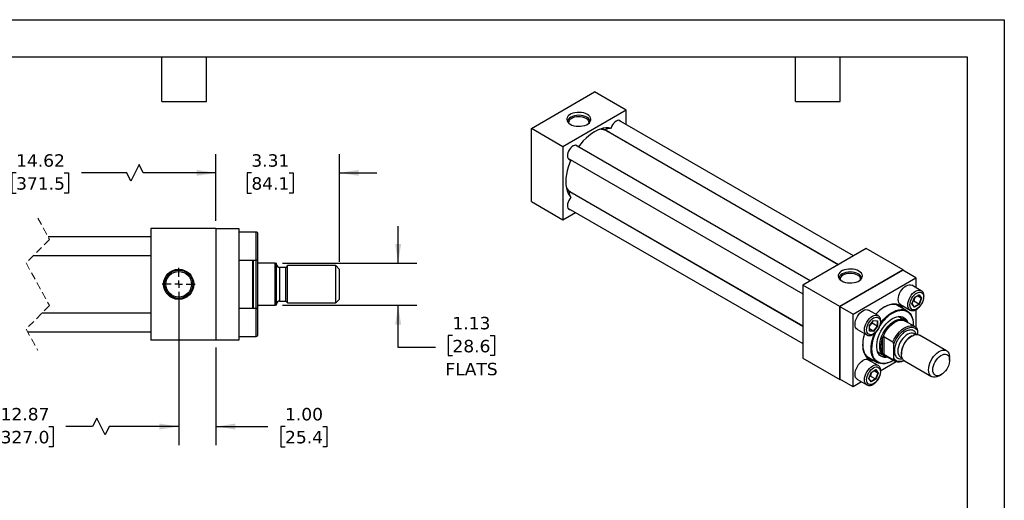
# Model space of a CAD drawing. Header units: inches. Extents: x 0 to 44, y 0 to 34.
# Tile 3 of 3: x 17.6 to 44, y 21.1 to 34. Entities that reach past the tile are written whole.
import ezdxf

# ---------------------------------------------------------------- set-up
doc = ezdxf.new("R2010")
doc.units = ezdxf.units.IN
doc.header["$LTSCALE"] = 4
doc.header["$MEASUREMENT"] = 0
for name, pattern in [('SLD-Center', [0.75, 0.6, -0.05, 0.05, -0.05]), ('SLD-Dashed', [0.075, 0.05, -0.025]), ('SLD-Solid', [0])]:
    doc.linetypes.add(name, pattern=pattern)
doc.layers.add('CENTER', color=40, linetype='SLD-Center')
doc.layers.add('DIMENSIONS', color=140, linetype='SLD-Solid', lineweight=25)
doc.layers.add('TEXT', color=140, linetype='SLD-Solid', lineweight=25)
doc.styles.add('SLDTEXTSTYLE0', font='VERDANA.TTF')
doc.dimstyles.new('SLDDIMSTYLE1', dxfattribs={"dimtxt": 0.339844, "dimasz": 0.52, "dimexe": 0, "dimexo": 0.0625, "dimgap": 0.084961, "dimtad": 0, "dimtih": 1, "dimtoh": 1, "dimrnd": 1e-09, "dimzin": 12, "dimdsep": 46, "dimtxsty": 'SLDTEXTSTYLE0', "dimsah": 1, "dimcen": 0.09, "dimadec": 0, "dimazin": 3, "dimtfac": 1, "dimtofl": 0, "dimtmove": 0, "dimatfit": 3, "dimfxl": 0, "dimfrac": 2, "dimtolj": 1, "dimtzin": 12, "dimarcsym": 0})
doc.dimstyles.new('SLDDIMSTYLE2', dxfattribs={"dimtxt": 0.339844, "dimasz": 0.52, "dimexe": 0, "dimexo": 0.0625, "dimgap": 0.084961, "dimtad": 0, "dimtih": 1, "dimtoh": 1, "dimrnd": 1e-09, "dimzin": 12, "dimdsep": 46, "dimtxsty": 'SLDTEXTSTYLE0', "dimsah": 1, "dimcen": 0.09, "dimadec": 0, "dimazin": 3, "dimtfac": 1, "dimtmove": 0, "dimatfit": 0, "dimfxl": 0, "dimfrac": 2, "dimtolj": 1, "dimtzin": 12, "dimarcsym": 0})
doc.dimstyles.new('SLDDIMSTYLE4', dxfattribs={"dimtxt": 0.339844, "dimasz": 0.52, "dimexe": 0, "dimexo": 0.0625, "dimgap": 0.084961, "dimtad": 0, "dimtih": 1, "dimtoh": 1, "dimrnd": 1e-09, "dimzin": 4, "dimdsep": 46, "dimtxsty": 'SLDTEXTSTYLE0', "dimsah": 1, "dimcen": 0.09, "dimadec": 0, "dimazin": 1, "dimtfac": 1, "dimtmove": 0, "dimatfit": 0, "dimfxl": 0, "dimfrac": 2, "dimtolj": 1, "dimtzin": 12, "dimarcsym": 0})

# ---------------------------------------------------------------- blocks, each defined once
blk = doc.blocks.new('_D_11')
at = {"layer": 'DIMENSIONS'}
for p, q in [((13.325, 26.699), (13.325, 22.58)), ((21.852, 26.699), (21.852, 22.58)), ((19.654, 23.302), (19.543, 23.08)), ((19.876, 22.857), (19.654, 23.302)), ((13.325, 23.08), (16.615, 23.08)), ((17.075, 23.08), (16.961, 23.08)), ((16.961, 23.08), (16.961, 22.54)), ((18.368, 23.08), (18.482, 23.08)), ((18.482, 23.08), (18.482, 22.54)), ((19.543, 23.08), (18.828, 23.08)), ((19.987, 23.08), (19.876, 22.857)), ((21.852, 23.08), (19.987, 23.08)), ((16.961, 22.54), (17.075, 22.54)), ((18.482, 22.54), (18.368, 22.54))]:
    blk.add_line(p, q, dxfattribs=at)
for points in [[(13.325, 23.08), (13.845, 23), (13.845, 23.16)], [(21.852, 23.08), (21.332, 23.16), (21.332, 23)]]:
    blk.add_solid(points, dxfattribs=at)
at = {"layer": 'DIMENSIONS', "char_height": 0.3333, "attachment_point": 1, "style": 'SLDTEXTSTYLE0'}
for s, insert in [('12.87', (17.075, 23.579)), ('327.0', (17.075, 22.963))]:
    blk.add_mtext(s, dxfattribs=dict(at, insert=insert))
blk = doc.blocks.new('_D_12')
at = {"layer": 'DIMENSIONS'}
for p, q in [((21.852, 26.699), (21.852, 22.58)), ((22.852, 25.199), (22.852, 22.58)), ((21.852, 23.08), (20.852, 23.08)), ((22.852, 23.08), (24.244, 23.08)), ((24.705, 23.08), (24.591, 23.08)), ((24.591, 23.08), (24.591, 22.54)), ((25.715, 23.08), (25.829, 23.08)), ((25.829, 23.08), (25.829, 22.54)), ((24.591, 22.54), (24.705, 22.54)), ((25.829, 22.54), (25.715, 22.54))]:
    blk.add_line(p, q, dxfattribs=at)
for points in [[(21.852, 23.08), (21.332, 23.16), (21.332, 23)], [(22.852, 23.08), (23.372, 23), (23.372, 23.16)]]:
    blk.add_solid(points, dxfattribs=at)
at = {"layer": 'DIMENSIONS', "char_height": 0.3333, "attachment_point": 1, "style": 'SLDTEXTSTYLE0'}
for s, insert in [('1.00', (24.705, 23.579)), ('25.4', (24.705, 22.963))]:
    blk.add_mtext(s, dxfattribs=dict(at, insert=insert))
blk = doc.blocks.new('_D_13')
at = {"layer": 'DIMENSIONS'}
for p, q in [((27.739, 27.462), (27.739, 28.462)), ((24.638, 27.462), (28.239, 27.462)), ((24.638, 26.337), (28.239, 26.337)), ((27.739, 25.205), (27.739, 26.337)), ((29.196, 25.523), (29.082, 25.523)), ((29.082, 25.523), (29.082, 24.983)), ((30.206, 25.523), (30.32, 25.523)), ((30.32, 25.523), (30.32, 24.983)), ((28.739, 25.205), (27.739, 25.205)), ((29.082, 24.983), (29.196, 24.983)), ((30.32, 24.983), (30.206, 24.983))]:
    blk.add_line(p, q, dxfattribs=at)
for points in [[(27.739, 27.462), (27.819, 27.982), (27.659, 27.982)], [(27.739, 26.337), (27.659, 25.817), (27.819, 25.817)]]:
    blk.add_solid(points, dxfattribs=at)
at = {"layer": 'DIMENSIONS', "char_height": 0.3333, "attachment_point": 1, "style": 'SLDTEXTSTYLE0'}
for s, insert in [('1.13', (29.196, 26.023)), ('28.6', (29.196, 25.406)), ('FLATS', (29.008, 24.79))]:
    blk.add_mtext(s, dxfattribs=dict(at, insert=insert))
blk = doc.blocks.new('_D_14')
at = {"layer": 'DIMENSIONS'}
for p, q in [((12.575, 28.599), (12.575, 30.389)), ((22.852, 28.599), (22.852, 30.389)), ((12.575, 29.889), (17.03, 29.889)), ((17.49, 29.889), (17.376, 29.889)), ((17.376, 29.889), (17.376, 29.348)), ((18.783, 29.889), (18.897, 29.889)), ((18.897, 29.889), (18.897, 29.348)), ((20.459, 29.889), (19.244, 29.889)), ((20.57, 29.666), (20.459, 29.889)), ((20.792, 30.111), (20.57, 29.666)), ((20.903, 29.889), (20.792, 30.111)), ((22.852, 29.889), (20.903, 29.889)), ((17.376, 29.348), (17.49, 29.348)), ((18.897, 29.348), (18.783, 29.348))]:
    blk.add_line(p, q, dxfattribs=at)
for points in [[(12.575, 29.889), (13.095, 29.809), (13.095, 29.969)], [(22.852, 29.889), (22.332, 29.969), (22.332, 29.809)]]:
    blk.add_solid(points, dxfattribs=at)
at = {"layer": 'DIMENSIONS', "char_height": 0.3333, "attachment_point": 1, "style": 'SLDTEXTSTYLE0'}
for s, insert in [('14.62', (17.49, 30.388)), ('371.5', (17.49, 29.772))]:
    blk.add_mtext(s, dxfattribs=dict(at, insert=insert))
blk = doc.blocks.new('_D_15')
at = {"layer": 'DIMENSIONS'}
for p, q in [((22.852, 28.599), (22.852, 30.389)), ((26.164, 27.497), (26.164, 30.389)), ((22.852, 29.889), (21.852, 29.889)), ((23.802, 29.889), (23.688, 29.889)), ((23.688, 29.889), (23.688, 29.348)), ((24.812, 29.889), (24.926, 29.889)), ((24.926, 29.889), (24.926, 29.348)), ((26.164, 29.889), (27.164, 29.889)), ((23.688, 29.348), (23.802, 29.348)), ((24.926, 29.348), (24.812, 29.348))]:
    blk.add_line(p, q, dxfattribs=at)
for points in [[(22.852, 29.889), (22.332, 29.969), (22.332, 29.809)], [(26.164, 29.889), (26.684, 29.809), (26.684, 29.969)]]:
    blk.add_solid(points, dxfattribs=at)
at = {"layer": 'DIMENSIONS', "char_height": 0.3333, "attachment_point": 1, "style": 'SLDTEXTSTYLE0'}
for s, insert in [('3.31', (23.802, 30.388)), ('84.1', (23.802, 29.772))]:
    blk.add_mtext(s, dxfattribs=dict(at, insert=insert))
blk = doc.blocks.new('SW_CENTERMARKSYMBOL_4')
at = {"layer": 'CENTER', "color": 0}
for p, q in [((0, 0.2), (0, 0.444)), ((-0.2, 0), (-0.444, 0)), ((0, 0), (-0.1, 0)), ((0, 0), (0, 0.1)), ((0, 0), (0, -0.1)), ((0, 0), (0.1, 0)), ((0.2, 0), (0.444, 0)), ((0, -0.2), (0, -0.444))]:
    blk.add_line(p, q, dxfattribs=at)

msp = doc.modelspace()

# ---------------------------------------------------------------- linework, layer by layer
at = {"color": 7, "linetype": 'SLD-Solid'}
for p, q in [((0, 34), (44, 34)), ((44, 34), (44, 0))]:
    msp.add_line(p, q, dxfattribs=at)
for p, q in [((31.313, 31.08), (33.01, 32.06)), ((33.858, 31.57), (33.01, 32.06)), ((33.858, 31.57), (32.161, 30.59)), ((33.858, 31.181), (33.858, 31.57)), ((39.955, 27.661), (33.654, 31.299)), ((32.161, 30.59), (31.313, 31.08)), ((31.313, 29.121), (31.313, 31.08)), ((33.306, 31.038), (39.555, 27.43)), ((39.546, 27.424), (33.326, 31.015)), ((33.405, 30.969), (33.372, 30.999)), ((33.755, 30.767), (33.751, 30.781)), ((33.858, 30.708), (33.858, 30.719)), ((32.161, 30.59), (32.161, 28.631)), ((38.796, 26.991), (32.494, 30.629)), ((32.294, 30.283), (38.596, 26.645)), ((38.596, 25.768), (32.346, 29.376)), ((32.376, 29.369), (38.596, 25.779)), ((32.412, 29.337), (32.455, 29.324)), ((31.313, 29.121), (32.161, 28.631)), ((32.792, 29.118), (32.805, 29.122)), ((32.899, 29.056), (32.908, 29.062)), ((32.161, 28.631), (32.499, 28.826)), ((32.294, 28.944), (38.596, 25.306)), ((21.102, 28.399), (21.102, 25.399)), ((22.852, 28.399), (21.102, 28.399)), ((22.852, 28.399), (22.852, 25.399)), ((23.477, 28.389), (22.852, 28.389)), ((23.477, 25.409), (23.477, 28.389)), ((23.927, 28.299), (23.477, 28.299)), ((23.927, 27.549), (23.927, 28.299)), ((21.102, 28.174), (18.347, 28.174)), ((23.977, 27.599), (23.977, 28.249)), ((40.293, 27.856), (38.596, 26.876)), ((41.283, 27.284), (40.293, 27.856)), ((17.959, 27.674), (21.102, 27.674)), ((23.477, 27.549), (23.927, 27.549)), ((23.839, 26.249), (23.839, 27.549)), ((23.859, 26.899), (23.859, 27.549)), ((23.933, 26.249), (23.933, 27.55)), ((23.977, 27.571), (23.969, 27.573)), ((23.977, 27.493), (23.977, 27.571)), ((23.977, 26.305), (23.977, 27.493)), ((24.438, 27.462), (24.008, 27.462)), ((24.438, 26.337), (24.438, 27.462)), ((24.438, 27.462), (24.477, 27.462)), ((24.477, 26.337), (24.477, 27.462)), ((24.727, 27.351), (24.557, 27.351)), ((24.557, 27.351), (24.557, 26.448)), ((24.775, 27.399), (24.727, 27.351)), ((24.727, 26.448), (24.727, 27.351)), ((26.063, 27.399), (24.775, 27.399)), ((24.775, 26.399), (24.775, 27.399)), ((26.164, 27.297), (26.063, 27.399)), ((26.063, 26.399), (26.063, 27.399)), ((26.164, 26.501), (26.164, 27.297)), ((41.283, 27.284), (39.586, 26.304)), ((39.591, 26.301), (41.277, 27.274)), ((41.631, 27.07), (41.277, 27.274)), ((41.283, 27.271), (41.283, 27.284)), ((39.945, 26.097), (41.631, 27.07)), ((41.631, 27.07), (41.631, 26.809)), ((23.859, 26.249), (23.859, 26.899)), ((38.596, 26.876), (38.596, 24.916)), ((39.586, 26.304), (38.596, 26.876)), ((41.772, 26.727), (41.518, 26.874)), ((41.768, 26.73), (41.772, 26.727)), ((24.557, 26.448), (24.727, 26.448)), ((24.727, 26.448), (24.775, 26.399)), ((26.063, 26.399), (26.164, 26.501)), ((41.523, 26.378), (41.587, 26.542)), ((41.525, 26.38), (41.587, 26.54)), ((41.573, 26.444), (41.545, 26.432)), ((41.707, 26.367), (41.573, 26.444)), ((41.587, 26.542), (41.714, 26.616)), ((41.587, 26.54), (41.711, 26.612)), ((41.768, 26.525), (41.664, 26.585)), ((41.768, 26.525), (41.707, 26.367)), ((41.708, 26.61), (41.768, 26.525)), ((41.714, 26.616), (41.778, 26.525)), ((41.778, 26.525), (41.714, 26.36)), ((23.927, 26.249), (23.477, 26.249)), ((23.927, 25.499), (23.927, 26.249)), ((23.969, 26.225), (23.977, 26.228)), ((23.977, 26.228), (23.977, 26.305)), ((23.977, 25.874), (23.977, 26.199)), ((24.008, 26.337), (24.438, 26.337)), ((24.477, 26.337), (24.438, 26.337)), ((24.775, 26.399), (26.063, 26.399)), ((39.586, 26.304), (39.586, 24.345)), ((39.591, 24.355), (39.591, 26.301)), ((39.591, 26.301), (39.945, 26.097)), ((40.613, 26.058), (40.358, 26.205)), ((41.392, 26.185), (41.119, 26.342)), ((41.218, 26.355), (41.472, 26.208)), ((41.587, 26.287), (41.523, 26.378)), ((41.586, 26.295), (41.525, 26.381)), ((41.707, 26.367), (41.585, 26.296)), ((41.714, 26.36), (41.587, 26.287)), ((41.631, 26.215), (41.631, 25.739)), ((21.102, 26.124), (18.184, 26.124)), ((39.945, 24.15), (39.945, 26.097)), ((40.38, 25.792), (40.491, 25.929)), ((40.382, 25.792), (40.49, 25.926)), ((40.489, 25.925), (40.594, 25.916)), ((40.491, 25.929), (40.601, 25.919)), ((40.592, 25.916), (40.592, 25.775)), ((40.601, 25.919), (40.601, 25.772)), ((41.321, 25.938), (41.154, 26.034)), ((41.6, 25.762), (41.339, 25.912)), ((17.797, 25.624), (21.102, 25.624)), ((23.977, 25.549), (23.977, 25.874)), ((40.058, 25.685), (40.313, 25.538)), ((40.38, 25.644), (40.38, 25.792)), ((40.491, 25.634), (40.38, 25.644)), ((40.382, 25.649), (40.382, 25.792)), ((40.486, 25.643), (40.382, 25.703)), ((40.486, 25.643), (40.382, 25.652)), ((40.455, 25.882), (40.458, 25.852)), ((40.592, 25.775), (40.458, 25.852)), ((40.592, 25.775), (40.486, 25.643)), ((40.601, 25.772), (40.491, 25.634)), ((41.558, 25.805), (41.558, 25.818)), ((41.672, 25.656), (41.672, 25.55)), ((22.852, 25.399), (21.102, 25.399)), ((22.852, 25.409), (23.477, 25.409)), ((23.477, 25.499), (23.927, 25.499)), ((40.735, 25.048), (40.735, 25.458)), ((40.77, 25.493), (41.013, 25.352)), ((40.77, 25.493), (40.77, 25.013)), ((41.522, 25.513), (41.495, 25.497)), ((41.617, 25.549), (41.579, 25.57)), ((42.451, 25.112), (41.722, 25.533)), ((41.035, 24.912), (41.035, 25.288)), ((38.596, 24.916), (39.586, 24.345)), ((40.32, 24.957), (40.593, 24.8)), ((40.613, 24.719), (40.358, 24.866)), ((40.604, 25.081), (40.771, 24.985)), ((41.013, 24.873), (40.77, 25.013)), ((40.802, 24.982), (41.063, 24.831)), ((40.993, 24.839), (41.004, 24.846)), ((41.218, 24.945), (41.256, 24.923)), ((41.24, 25.055), (41.24, 25.023)), ((41.323, 24.84), (42.051, 24.419)), ((42.533, 24.863), (42.533, 24.929)), ((40.427, 24.534), (40.555, 24.607)), ((40.428, 24.532), (40.552, 24.603)), ((40.609, 24.516), (40.505, 24.576)), ((40.549, 24.602), (40.609, 24.516)), ((40.555, 24.607), (40.619, 24.516)), ((41.098, 24.816), (40.686, 24.578)), ((39.586, 24.345), (39.597, 24.351)), ((39.945, 24.15), (39.591, 24.355)), ((40.058, 24.346), (40.313, 24.199)), ((40.363, 24.369), (40.427, 24.534)), ((40.427, 24.278), (40.363, 24.369)), ((40.365, 24.371), (40.428, 24.532)), ((40.426, 24.286), (40.366, 24.372)), ((40.414, 24.436), (40.386, 24.424)), ((40.414, 24.436), (40.548, 24.358)), ((40.548, 24.358), (40.425, 24.288)), ((40.555, 24.352), (40.427, 24.278)), ((40.609, 24.516), (40.548, 24.358)), ((40.619, 24.516), (40.555, 24.352)), ((42.251, 24.439), (42.308, 24.473)), ((40.171, 24.281), (39.945, 24.15)), ((40.317, 24.197), (40.313, 24.199))]:
    msp.add_line(p, q)
at = {"color": 7, "linetype": 'SLD-Dashed', "lineweight": 18}
for p, q in [((18.072, 28.674), (18.387, 28.102)), ((18.387, 28.102), (17.757, 27.472)), ((17.757, 27.472), (18.387, 26.327)), ((18.387, 26.327), (17.757, 25.697)), ((17.757, 25.697), (18.072, 25.124))]:
    msp.add_line(p, q, dxfattribs=at)
at = {"flags": 128}
for points in [[(32.815, 31.458), (32.769, 31.48), (32.717, 31.497), (32.66, 31.508), (32.601, 31.512), (32.541, 31.511), (32.482, 31.503), (32.428, 31.489), (32.378, 31.469), (32.336, 31.445), (32.302, 31.416), (32.278, 31.385), (32.264, 31.351), (32.261, 31.317), (32.27, 31.282), (32.289, 31.25), (32.318, 31.219), (32.356, 31.193), (32.402, 31.171), (32.454, 31.154), (32.511, 31.143), (32.571, 31.138), (32.63, 31.14), (32.689, 31.148), (32.743, 31.162), (32.793, 31.181), (32.835, 31.206), (32.869, 31.234), (32.893, 31.266), (32.907, 31.299), (32.91, 31.334), (32.901, 31.368), (32.882, 31.401), (32.853, 31.431), (32.815, 31.458)], [(32.8, 31.384), (32.754, 31.405), (32.701, 31.421), (32.645, 31.431), (32.586, 31.435), (32.526, 31.431), (32.47, 31.421), (32.417, 31.405), (32.371, 31.384), (32.334, 31.357), (32.306, 31.327), (32.288, 31.294), (32.283, 31.26), (32.283, 31.258)], [(32.78, 31.349), (32.737, 31.37), (32.688, 31.385), (32.634, 31.393), (32.579, 31.396), (32.523, 31.392), (32.471, 31.381), (32.423, 31.365), (32.381, 31.343), (32.349, 31.318), (32.325, 31.288), (32.313, 31.257), (32.311, 31.225)], [(33.725, 31.257), (33.707, 31.28), (33.683, 31.295), (33.653, 31.299), (33.62, 31.292), (33.585, 31.276), (33.551, 31.25), (33.518, 31.216), (33.49, 31.177), (33.467, 31.133), (33.45, 31.088)], [(33.45, 31.088), (33.384, 31.097), (33.314, 31.096), (33.24, 31.085), (33.165, 31.064), (33.088, 31.033), (33.01, 30.993), (32.932, 30.943), (32.855, 30.885), (32.779, 30.819), (32.706, 30.746), (32.636, 30.666), (32.57, 30.58)], [(33.294, 31.045), (33.235, 31.063), (33.184, 31.071)], [(32.566, 30.588), (32.553, 30.606), (32.53, 30.622), (32.501, 30.629), (32.469, 30.625), (32.434, 30.611), (32.4, 30.588), (32.366, 30.556), (32.337, 30.518), (32.312, 30.475), (32.294, 30.43), (32.283, 30.385), (32.28, 30.344), (32.285, 30.307), (32.298, 30.277), (32.318, 30.255), (32.344, 30.243), (32.366, 30.241)], [(32.375, 30.242), (32.333, 30.142), (32.299, 30.041), (32.272, 29.941), (32.253, 29.842), (32.241, 29.747), (32.237, 29.654), (32.241, 29.567), (32.253, 29.484), (32.272, 29.408), (32.299, 29.339), (32.333, 29.278), (32.375, 29.225)], [(32.257, 29.464), (32.289, 29.424), (32.334, 29.382)], [(32.375, 29.225), (32.344, 29.189), (32.318, 29.147), (32.298, 29.102), (32.285, 29.057), (32.28, 29.015), (32.283, 28.976), (32.294, 28.944), (32.312, 28.921), (32.337, 28.906), (32.366, 28.902)], [(40.098, 27.253), (40.052, 27.275), (40, 27.292), (39.943, 27.303), (39.884, 27.308), (39.824, 27.306), (39.765, 27.298), (39.711, 27.284), (39.661, 27.265), (39.619, 27.24), (39.585, 27.212), (39.561, 27.18), (39.547, 27.147), (39.545, 27.112), (39.553, 27.078), (39.572, 27.045), (39.601, 27.015), (39.639, 26.988), (39.685, 26.966), (39.738, 26.949), (39.794, 26.939), (39.854, 26.934), (39.913, 26.935), (39.972, 26.943), (40.026, 26.957), (40.076, 26.977), (40.118, 27.001), (40.152, 27.03), (40.176, 27.061), (40.19, 27.095), (40.193, 27.129), (40.184, 27.164), (40.165, 27.196), (40.136, 27.227), (40.098, 27.253)], [(40.083, 27.179), (40.037, 27.201), (39.985, 27.217), (39.928, 27.227), (39.869, 27.23), (39.809, 27.227), (39.753, 27.217), (39.7, 27.201), (39.654, 27.179), (39.617, 27.153), (39.589, 27.122), (39.571, 27.09), (39.566, 27.055), (39.566, 27.054)], [(40.063, 27.145), (40.02, 27.165), (39.971, 27.18), (39.917, 27.189), (39.862, 27.191), (39.806, 27.187), (39.754, 27.177), (39.706, 27.161), (39.665, 27.139), (39.632, 27.113), (39.608, 27.084), (39.596, 27.053), (39.594, 27.021)], [(41.218, 26.355), (41.218, 26.355), (41.191, 26.377), (41.172, 26.408), (41.16, 26.447), (41.156, 26.492), (41.16, 26.542), (41.172, 26.595), (41.191, 26.649), (41.218, 26.701), (41.25, 26.75), (41.286, 26.794), (41.326, 26.831), (41.368, 26.86), (41.409, 26.879), (41.449, 26.888), (41.485, 26.886), (41.518, 26.874)], [(41.473, 26.208), (41.472, 26.208), (41.446, 26.23), (41.426, 26.261), (41.414, 26.3), (41.41, 26.345), (41.414, 26.395), (41.426, 26.448), (41.446, 26.502), (41.472, 26.554), (41.504, 26.603), (41.541, 26.647), (41.581, 26.684), (41.622, 26.713), (41.664, 26.732), (41.703, 26.741), (41.74, 26.739), (41.768, 26.73)], [(40.058, 25.685), (40.058, 25.685), (40.032, 25.707), (40.012, 25.738), (40, 25.777), (39.996, 25.823), (40, 25.873), (40.012, 25.926), (40.032, 25.979), (40.058, 26.032), (40.09, 26.081), (40.127, 26.125), (40.167, 26.161), (40.208, 26.19), (40.249, 26.209), (40.289, 26.218), (40.326, 26.217), (40.358, 26.205)], [(41.301, 26.237), (41.297, 26.243), (41.259, 26.288), (41.215, 26.323), (41.166, 26.348), (41.111, 26.364), (41.052, 26.369), (40.989, 26.364), (40.923, 26.349), (40.856, 26.324), (40.788, 26.289), (40.72, 26.245), (40.652, 26.192), (40.587, 26.132), (40.55, 26.094)], [(40.681, 25.857), (40.705, 25.888), (40.765, 25.958), (40.827, 26.021), (40.893, 26.077), (40.959, 26.125), (41.026, 26.163), (41.093, 26.192), (41.158, 26.212), (41.221, 26.221), (41.28, 26.22), (41.336, 26.209), (41.386, 26.188), (41.432, 26.157), (41.471, 26.117), (41.503, 26.068), (41.528, 26.01), (41.546, 25.946), (41.556, 25.875), (41.558, 25.818)], [(41.221, 26.284), (41.213, 26.291), (41.167, 26.322), (41.116, 26.343), (41.06, 26.354), (41, 26.355), (40.937, 26.346), (40.871, 26.326), (40.804, 26.297), (40.779, 26.284)], [(41.004, 26.125), (41.071, 26.159), (41.137, 26.183), (41.2, 26.197), (41.261, 26.201), (41.319, 26.194), (41.371, 26.177), (41.419, 26.149), (41.46, 26.112), (41.495, 26.066), (41.522, 26.012), (41.542, 25.949), (41.554, 25.88), (41.558, 25.805), (41.558, 25.786)], [(40.315, 25.537), (40.313, 25.538), (40.286, 25.56), (40.267, 25.591), (40.254, 25.63), (40.25, 25.676), (40.254, 25.726), (40.267, 25.779), (40.286, 25.832), (40.313, 25.885), (40.345, 25.934), (40.381, 25.978), (40.421, 26.015), (40.463, 26.043), (40.504, 26.062), (40.544, 26.071), (40.58, 26.07), (40.613, 26.058)], [(40.873, 24.941), (40.834, 24.935), (40.782, 24.936), (40.734, 24.947), (40.692, 24.969), (40.655, 25), (40.625, 25.04), (40.601, 25.088), (40.586, 25.144), (40.578, 25.206), (40.578, 25.273), (40.586, 25.344), (40.601, 25.418), (40.625, 25.494), (40.655, 25.569), (40.692, 25.642), (40.734, 25.713), (40.782, 25.779), (40.834, 25.84), (40.889, 25.894), (40.946, 25.941), (41.004, 25.979), (41.062, 26.008), (41.119, 26.027), (41.174, 26.036), (41.226, 26.035), (41.273, 26.024), (41.316, 26.002), (41.353, 25.971), (41.383, 25.931), (41.406, 25.883), (41.411, 25.871)], [(40.613, 26.058), (40.613, 26.058), (40.616, 26.056)], [(40.657, 25.237), (40.661, 25.303), (40.673, 25.372), (40.692, 25.444), (40.719, 25.515), (40.752, 25.586), (40.791, 25.654), (40.836, 25.718), (40.884, 25.777), (40.936, 25.829), (40.991, 25.874), (41.046, 25.91), (41.101, 25.938), (41.156, 25.955), (41.207, 25.963), (41.256, 25.96), (41.301, 25.948), (41.34, 25.925), (41.373, 25.893), (41.373, 25.893)], [(40.735, 25.458), (40.764, 25.528), (40.799, 25.597), (40.841, 25.663), (40.887, 25.724), (40.936, 25.78), (40.989, 25.828), (41.043, 25.869), (41.098, 25.9), (41.153, 25.922), (41.205, 25.935), (41.255, 25.937), (41.301, 25.929), (41.339, 25.912)], [(41.325, 25.935), (41.316, 25.986), (41.315, 25.989)], [(41.021, 24.856), (41.004, 24.846), (40.937, 24.812), (40.871, 24.788), (40.807, 24.774), (40.746, 24.77), (40.689, 24.777), (40.636, 24.795), (40.589, 24.822), (40.548, 24.859), (40.513, 24.905), (40.486, 24.96), (40.466, 25.022), (40.454, 25.091), (40.45, 25.166), (40.454, 25.245), (40.466, 25.328), (40.486, 25.413), (40.513, 25.5), (40.548, 25.586), (40.565, 25.623)], [(41.013, 25.352), (41.048, 25.426), (41.09, 25.496), (41.138, 25.562), (41.19, 25.622), (41.245, 25.674), (41.302, 25.717), (41.36, 25.751), (41.418, 25.773), (41.473, 25.785), (41.525, 25.786), (41.572, 25.775), (41.614, 25.753), (41.65, 25.72)], [(41.035, 25.288), (41.065, 25.36), (41.101, 25.43), (41.144, 25.497), (41.192, 25.558), (41.243, 25.613), (41.298, 25.659), (41.354, 25.697), (41.409, 25.724), (41.464, 25.74), (41.516, 25.745), (41.563, 25.739), (41.606, 25.722), (41.642, 25.694), (41.672, 25.656)], [(40.25, 25.574), (40.248, 25.568), (40.225, 25.48), (40.209, 25.394), (40.201, 25.311), (40.201, 25.232), (40.209, 25.158), (40.225, 25.091), (40.248, 25.03), (40.279, 24.977), (40.316, 24.933), (40.36, 24.898), (40.41, 24.872), (40.465, 24.857), (40.501, 24.852)], [(40.993, 24.839), (40.926, 24.805), (40.86, 24.781), (40.796, 24.766), (40.734, 24.762), (40.677, 24.768), (40.623, 24.784), (40.575, 24.811), (40.533, 24.846), (40.497, 24.891), (40.469, 24.944), (40.447, 25.005), (40.433, 25.073), (40.427, 25.146), (40.429, 25.225), (40.439, 25.307), (40.457, 25.392), (40.482, 25.478), (40.514, 25.565), (40.521, 25.58)], [(40.735, 25.048), (40.716, 25.086), (40.702, 25.129), (40.694, 25.176), (40.691, 25.228), (40.694, 25.282), (40.702, 25.34), (40.716, 25.398), (40.735, 25.458)], [(41.579, 25.57), (41.575, 25.573), (41.54, 25.585), (41.499, 25.587), (41.456, 25.578), (41.41, 25.559), (41.365, 25.53), (41.32, 25.492), (41.278, 25.447), (41.24, 25.396), (41.207, 25.341), (41.18, 25.282), (41.16, 25.223), (41.148, 25.165), (41.143, 25.11)], [(41.323, 24.84), (41.318, 24.842), (41.288, 24.868), (41.265, 24.903), (41.249, 24.946), (41.241, 24.996), (41.241, 25.051), (41.249, 25.11), (41.265, 25.172), (41.288, 25.234), (41.318, 25.294), (41.354, 25.352), (41.395, 25.404), (41.44, 25.451), (41.487, 25.489), (41.535, 25.519), (41.582, 25.54), (41.628, 25.55), (41.671, 25.55), (41.709, 25.539), (41.722, 25.533)], [(40.2, 25.281), (40.2, 25.272), (40.206, 25.198), (40.22, 25.13), (40.242, 25.068), (40.271, 25.015), (40.307, 24.97), (40.35, 24.934), (40.398, 24.907), (40.421, 24.899)], [(40.836, 24.962), (40.836, 24.962), (40.791, 24.975), (40.752, 24.998), (40.719, 25.03), (40.692, 25.071), (40.673, 25.119), (40.661, 25.175), (40.657, 25.237)], [(41.968, 24.603), (41.972, 24.66), (41.984, 24.721), (42.004, 24.783), (42.031, 24.844), (42.064, 24.903), (42.102, 24.958), (42.145, 25.008), (42.191, 25.051), (42.239, 25.085), (42.287, 25.111), (42.333, 25.126), (42.378, 25.131), (42.419, 25.126), (42.455, 25.11), (42.485, 25.084), (42.508, 25.049), (42.524, 25.006), (42.532, 24.956), (42.533, 24.929)], [(40.058, 24.346), (40.058, 24.346), (40.032, 24.368), (40.012, 24.399), (40, 24.438), (39.996, 24.484), (40, 24.534), (40.012, 24.587), (40.032, 24.64), (40.058, 24.693), (40.09, 24.742), (40.127, 24.785), (40.167, 24.822), (40.208, 24.851)], [(40.723, 24.964), (40.774, 24.982), (40.775, 24.983)], [(41.311, 24.847), (41.302, 24.842), (41.245, 24.82), (41.19, 24.808), (41.138, 24.807), (41.09, 24.818), (41.048, 24.84), (41.013, 24.873)], [(41.309, 24.848), (41.298, 24.844), (41.243, 24.827), (41.192, 24.822), (41.144, 24.828), (41.101, 24.845), (41.065, 24.873), (41.035, 24.912)], [(42.083, 24.603), (42.087, 24.654), (42.099, 24.709), (42.119, 24.764), (42.145, 24.818), (42.178, 24.869), (42.215, 24.915), (42.255, 24.955), (42.298, 24.986), (42.34, 25.009), (42.382, 25.021), (42.421, 25.023), (42.456, 25.014), (42.485, 24.996), (42.508, 24.967), (42.524, 24.931), (42.532, 24.887), (42.532, 24.837), (42.524, 24.784), (42.508, 24.729), (42.485, 24.674), (42.456, 24.621), (42.421, 24.572), (42.382, 24.529), (42.34, 24.494), (42.298, 24.467), (42.255, 24.449), (42.215, 24.442), (42.178, 24.445), (42.145, 24.459), (42.119, 24.483), (42.099, 24.515), (42.087, 24.556), (42.083, 24.603)], [(40.313, 24.199), (40.313, 24.199), (40.286, 24.221), (40.267, 24.252), (40.254, 24.291), (40.25, 24.337), (40.254, 24.387), (40.267, 24.44), (40.286, 24.493), (40.313, 24.546), (40.345, 24.595), (40.381, 24.639), (40.421, 24.675), (40.463, 24.704)], [(42.251, 24.439), (42.239, 24.433), (42.191, 24.412), (42.145, 24.402), (42.102, 24.402), (42.064, 24.413), (42.031, 24.434), (42.004, 24.464), (41.984, 24.503), (41.972, 24.55), (41.968, 24.603)]]:
    msp.add_lwpolyline(points, dxfattribs=at)
for radius in [0.405, 0.379, 0.344]:
    msp.add_circle((21.852, 26.899), radius)
for centre, radius, start, end in [((32.729, 31.229), 0.131, 358.401, 67.0468), ((32.74, 31.247), 0.149, 4.2216, 66.3757), ((33.155, 30.71), 0.349, 60.7459, 90.6682), ((33.369, 31.083), 0.0835, 206.8885, 225.473), ((33.363, 31.087), 0.084, 255.9177, 273.0683), ((32.55, 29.666), 0.344, 209.0984, 239.4983), ((32.338, 29.298), 0.0835, 74.5167, 93.1037), ((32.332, 29.301), 0.084, 26.9236, 44.0869), ((23.927, 28.249), 0.05, 0.0002, 89.9996), ((23.927, 27.599), 0.05, 270.0004, 359.9998), ((24.557, 27.431), 0.08, 179.9997, 270.0002), ((40.012, 27.024), 0.131, 358.401, 67.0468), ((40.023, 27.043), 0.149, 4.2216, 66.3757), ((24.557, 26.368), 0.08, 89.9998, 180.0003), ((23.927, 26.199), 0.05, 0.0002, 89.9996), ((41.575, 25.199), 1.088, 121.6385, 146.6254), ((41.125, 25.823), 0.252, 18.4219, 51.2181), ((23.927, 25.549), 0.05, 270.0004, 359.9998), ((41.791, 25.031), 0.552, 122.4367, 177.5687), ((41.318, 25.09), 0.176, 173.2971, 235.3908), ((40.296, 24.728), 0.151, 65.6929, 125.6176), ((40.771, 25.205), 0.245, 248.3065, 282.0768), ((40.898, 25.146), 0.19, 210.9673, 239.749), ((40.551, 24.581), 0.151, 65.9871, 125.5919)]:
    msp.add_arc(centre, radius, start, end)
for centre, major_axis, ratio, start_param, end_param in [((41.582, 26.545), (0.00514, -0.0044), 0.218355, 0.076754, 0.708725), ((41.71, 26.619), (0.00158, 0.00714), 0.697855, 3.709862, 4.495341), ((41.774, 26.528), (0.0069, 0.00084), 0.565702, 3.786616, 5.357412), ((41.518, 26.38), (0.0069, 0.00084), 0.565702, 5.357412, 5.989383), ((41.582, 26.289), (0.00158, 0.00714), 0.697855, 4.495341, 5.714916), ((41.71, 26.363), (0.00514, -0.0044), 0.218355, 0.708725, 2.279522), ((40.486, 25.932), (-0.00272, 0.00639), 0.565779, 3.435482, 4.067474), ((40.597, 25.922), (0.00539, 0.00494), 0.697843, 3.709805, 4.929575), ((40.376, 25.794), (0.00638, -0.00225), 0.218224, 5.57449, 6.206482), ((40.376, 25.647), (0.00539, 0.00494), 0.697843, 4.929575, 5.714973), ((40.486, 25.637), (-0.00272, 0.00639), 0.565779, 4.067474, 5.63827), ((40.597, 25.774), (0.00638, -0.00225), 0.218224, 4.003694, 5.57449), ((40.55, 24.61), (0.00158, 0.00714), 0.697855, 3.709862, 4.495341), ((40.359, 24.372), (0.0069, 0.00084), 0.565702, 5.357412, 5.989383), ((40.422, 24.536), (0.00514, -0.0044), 0.218355, 0.076754, 0.708725), ((40.55, 24.355), (0.00514, -0.0044), 0.218355, 0.708725, 2.279522), ((40.614, 24.519), (0.0069, 0.00084), 0.565702, 3.786616, 5.357412), ((40.422, 24.281), (0.00158, 0.00714), 0.697855, 4.495341, 5.714916)]:
    msp.add_ellipse(centre, major_axis=major_axis, ratio=ratio, start_param=start_param, end_param=end_param)
for points, knots in [([(33.45, 31.088), (33.432, 31.085), (33.416, 31.083), (33.384, 31.077), (33.369, 31.074), (33.341, 31.067), (33.329, 31.063), (33.312, 31.057), (33.308, 31.055), (33.3, 31.05), (33.296, 31.048), (33.294, 31.045)], [0, 0, 0, 0, 0.25, 0.25, 0.5, 0.5, 0.75, 0.75, 0.875, 0.875, 1, 1, 1, 1]), ([(32.375, 29.225), (32.368, 29.242), (32.362, 29.258), (32.351, 29.289), (32.346, 29.303), (32.338, 29.331), (32.335, 29.343), (32.333, 29.36), (32.332, 29.365), (32.332, 29.375), (32.333, 29.379), (32.334, 29.382)], [0, 0, 0, 0, 0.25, 0.25, 0.5, 0.5, 0.75, 0.75, 0.875, 0.875, 1, 1, 1, 1]), ([(24.008, 27.462), (24.006, 27.462), (24.002, 27.462), (23.996, 27.464), (23.989, 27.468), (23.98, 27.476), (23.977, 27.486), (23.977, 27.492), (23.977, 27.493)], [0, 0, 0, 0, 0.122717, 0.236209, 0.400646, 0.625862, 0.957038, 1, 1, 1, 1]), ([(41.467, 26.345), (41.467, 26.401), (41.486, 26.467), (41.555, 26.586), (41.602, 26.635), (41.699, 26.692), (41.746, 26.696), (41.815, 26.657), (41.834, 26.614), (41.834, 26.557)], [0, 0, 0, 0, 0.25, 0.25, 0.5, 0.5, 0.75, 0.75, 1, 1, 1, 1]), ([(41.787, 26.373), (41.796, 26.389), (41.808, 26.412), (41.822, 26.446), (41.832, 26.476), (41.84, 26.511), (41.845, 26.546), (41.847, 26.582), (41.843, 26.617), (41.835, 26.649), (41.822, 26.679), (41.802, 26.705), (41.783, 26.723), (41.769, 26.728), (41.766, 26.73)], [0, 0, 0, 0, 0.1178863, 0.1657439, 0.2444687, 0.3250708, 0.410529, 0.498695, 0.588966, 0.6808449, 0.7740742, 0.8689418, 0.9670413, 1, 1, 1, 1]), ([(41.834, 26.557), (41.834, 26.501), (41.815, 26.436), (41.746, 26.317), (41.699, 26.267), (41.602, 26.211), (41.555, 26.206), (41.486, 26.246), (41.467, 26.289), (41.467, 26.345)], [0, 0, 0, 0, 0.25, 0.25, 0.5, 0.5, 0.75, 0.75, 1, 1, 1, 1]), ([(41.608, 26.552), (41.602, 26.543), (41.584, 26.511), (41.577, 26.472), (41.573, 26.444)], [0, 0, 0, 0, 0.298773, 1, 1, 1, 1]), ([(23.977, 26.305), (23.978, 26.311), (23.979, 26.319), (23.985, 26.327), (23.991, 26.332), (23.998, 26.335), (24.004, 26.337), (24.007, 26.337), (24.008, 26.337)], [0, 0, 0, 0, 0.322426, 0.477164, 0.661277, 0.794621, 0.922286, 1, 1, 1, 1]), ([(41.473, 26.208), (41.482, 26.203), (41.501, 26.194), (41.535, 26.189), (41.571, 26.192), (41.607, 26.203), (41.643, 26.22), (41.677, 26.243), (41.708, 26.27), (41.733, 26.297), (41.755, 26.324), (41.772, 26.348), (41.783, 26.366), (41.787, 26.373)], [0, 0, 0, 0, 0.091448, 0.195527, 0.301681, 0.408015, 0.511926, 0.611234, 0.719074, 0.799044, 0.866747, 0.948436, 1, 1, 1, 1]), ([(40.491, 25.57), (40.442, 25.541), (40.395, 25.537), (40.326, 25.577), (40.307, 25.619), (40.307, 25.732), (40.326, 25.797), (40.395, 25.917), (40.442, 25.966), (40.491, 25.994)], [0, 0, 0, 0, 0.25, 0.25, 0.5, 0.5, 0.75, 0.75, 1, 1, 1, 1]), ([(40.491, 25.994), (40.54, 26.022), (40.586, 26.027), (40.655, 25.987), (40.675, 25.944), (40.675, 25.832), (40.655, 25.766), (40.586, 25.647), (40.54, 25.598), (40.491, 25.57)], [0, 0, 0, 0, 0.25, 0.25, 0.5, 0.5, 0.75, 0.75, 1, 1, 1, 1]), ([(40.627, 25.703), (40.636, 25.719), (40.648, 25.742), (40.662, 25.777), (40.672, 25.806), (40.681, 25.841), (40.686, 25.877), (40.687, 25.913), (40.684, 25.947), (40.676, 25.98), (40.662, 26.01), (40.643, 26.036), (40.626, 26.049), (40.617, 26.055)], [0, 0, 0, 0, 0.122263, 0.171898, 0.253545, 0.33714, 0.425771, 0.517211, 0.610833, 0.706124, 0.802814, 0.901204, 1, 1, 1, 1]), ([(40.317, 25.537), (40.324, 25.533), (40.343, 25.524), (40.375, 25.52), (40.411, 25.522), (40.448, 25.533), (40.483, 25.55), (40.518, 25.574), (40.548, 25.6), (40.574, 25.627), (40.595, 25.654), (40.613, 25.679), (40.623, 25.696), (40.627, 25.703)], [0, 0, 0, 0, 0.082421, 0.187534, 0.294743, 0.402134, 0.507077, 0.607372, 0.716283, 0.797047, 0.865423, 0.947923, 1, 1, 1, 1]), ([(40.458, 25.852), (40.433, 25.832), (40.403, 25.808), (40.385, 25.776), (40.382, 25.77)], [0, 0, 0, 0, 0.821628, 1, 1, 1, 1]), ([(41.641, 25.546), (41.639, 25.555), (41.631, 25.584), (41.606, 25.621), (41.568, 25.655), (41.52, 25.672), (41.466, 25.673), (41.41, 25.659), (41.354, 25.633), (41.298, 25.594), (41.241, 25.543), (41.188, 25.48), (41.14, 25.407), (41.1, 25.329), (41.073, 25.251), (41.056, 25.177), (41.054, 25.132), (41.053, 25.11)], [0, 0, 0, 0, 0.032688, 0.103384, 0.175581, 0.247778, 0.318474, 0.386349, 0.450387, 0.514426, 0.582301, 0.652997, 0.725194, 0.79739, 0.868087, 0.935961, 1, 1, 1, 1]), ([(40.735, 25.458), (40.737, 25.463), (40.738, 25.467), (40.743, 25.475), (40.746, 25.479), (40.751, 25.487), (40.755, 25.49), (40.76, 25.493), (40.762, 25.494), (40.766, 25.494), (40.768, 25.494), (40.77, 25.493)], [0, 0, 0, 0, 0.25, 0.25, 0.5, 0.5, 0.75, 0.75, 0.875, 0.875, 1, 1, 1, 1]), ([(41.053, 25.11), (41.054, 25.089), (41.056, 25.047), (41.073, 24.992), (41.1, 24.946), (41.14, 24.913), (41.188, 24.896), (41.231, 24.893), (41.259, 24.901), (41.268, 24.903)], [0, 0, 0, 0, 0.143103, 0.294779, 0.45276, 0.614093, 0.775427, 0.933408, 1, 1, 1, 1]), ([(40.77, 25.013), (40.768, 25.015), (40.766, 25.016), (40.762, 25.019), (40.76, 25.02), (40.757, 25.024), (40.755, 25.025), (40.751, 25.028), (40.75, 25.03), (40.745, 25.034), (40.743, 25.037), (40.739, 25.043), (40.737, 25.045), (40.735, 25.048)], [0, 0, 0, 0, 0.125, 0.125, 0.25, 0.25, 0.375, 0.375, 0.5, 0.5, 0.75, 0.75, 1, 1, 1, 1]), ([(40.307, 24.337), (40.307, 24.393), (40.326, 24.458), (40.395, 24.578), (40.442, 24.627), (40.54, 24.683), (40.586, 24.688), (40.655, 24.648), (40.675, 24.605), (40.675, 24.549)], [0, 0, 0, 0, 0.25, 0.25, 0.5, 0.5, 0.75, 0.75, 1, 1, 1, 1]), ([(40.627, 24.364), (40.636, 24.38), (40.648, 24.403), (40.662, 24.438), (40.672, 24.467), (40.681, 24.502), (40.686, 24.538), (40.687, 24.573), (40.684, 24.608), (40.676, 24.641), (40.662, 24.671), (40.642, 24.696), (40.625, 24.713), (40.613, 24.718), (40.612, 24.719)], [0, 0, 0, 0, 0.119955, 0.168653, 0.24876, 0.330776, 0.417735, 0.507448, 0.599304, 0.692795, 0.787661, 0.884194, 0.984015, 1, 1, 1, 1]), ([(40.675, 24.549), (40.675, 24.493), (40.655, 24.427), (40.586, 24.308), (40.54, 24.259), (40.442, 24.202), (40.395, 24.198), (40.326, 24.237), (40.307, 24.28), (40.307, 24.337)], [0, 0, 0, 0, 0.25, 0.25, 0.5, 0.5, 0.75, 0.75, 1, 1, 1, 1]), ([(40.319, 24.197), (40.326, 24.193), (40.343, 24.185), (40.375, 24.181), (40.411, 24.183), (40.448, 24.194), (40.483, 24.211), (40.518, 24.235), (40.548, 24.261), (40.574, 24.288), (40.595, 24.315), (40.613, 24.34), (40.623, 24.357), (40.627, 24.364)], [0, 0, 0, 0, 0.075131, 0.181079, 0.28914, 0.397384, 0.503161, 0.604252, 0.714029, 0.795435, 0.864354, 0.947509, 1, 1, 1, 1]), ([(40.448, 24.544), (40.443, 24.534), (40.424, 24.502), (40.418, 24.463), (40.414, 24.436)], [0, 0, 0, 0, 0.298773, 1, 1, 1, 1])]:
    msp.add_open_spline(points, degree=3, knots=knots)
for points in [[(41.65, 25.72), (41.657, 25.698), (41.665, 25.677), (41.672, 25.656)], [(41.035, 25.288), (41.029, 25.31), (41.021, 25.331), (41.013, 25.352)], [(41.013, 24.873), (41.021, 24.885), (41.029, 24.898), (41.035, 24.912)]]:
    msp.add_open_spline(points, degree=3)
at = {"layer": 'TEXT'}
for p, q in [((1, 33), (43, 33)), ((21.4, 31.8), (21.4, 33)), ((22.6, 31.8), (22.6, 33)), ((38.4, 31.8), (38.4, 33)), ((39.6, 31.8), (39.6, 33)), ((43, 33), (43, 1)), ((21.4, 31.8), (22.6, 31.8)), ((38.4, 31.8), (39.6, 31.8))]:
    msp.add_line(p, q, dxfattribs=at)

# ---------------------------------------------------------------- block references
at = {"layer": 'CENTER'}
msp.add_blockref('SW_CENTERMARKSYMBOL_4', (21.852, 26.899), dxfattribs=at)

# ---------------------------------------------------------------- dimensions: what is measured, and where the dimension line sits
at = {"layer": 'DIMENSIONS'}
for base, p1, p2, text, picture, middle in [((22.852, 29.889), (12.575, 28.399), (22.852, 28.399), '14.62', '_D_14', (18.137, 29.889)), ((21.852, 23.08), (13.325, 26.899), (21.852, 26.899), '12.87', '_D_11', (17.722, 23.08))]:
    dim = msp.add_linear_dim(base=base, p1=p1, p2=p2, text=text, dimstyle='SLDDIMSTYLE1', dxfattribs=at)
    dim.commit()
    dim.dimension.update_dxf_attribs({"geometry": picture, "text_midpoint": middle, "dimtype": 160})
for base, p1, p2, dimstyle, picture, middle in [((26.164, 29.889), (22.852, 28.399), (26.164, 27.297), 'SLDDIMSTYLE2', '_D_15', (24.307, 29.889)), ((22.852, 23.08), (21.852, 26.899), (22.852, 25.399), 'SLDDIMSTYLE4', '_D_12', (25.21, 23.08))]:
    dim = msp.add_linear_dim(base=base, p1=p1, p2=p2, dimstyle=dimstyle, dxfattribs=at)
    dim.commit()
    dim.dimension.update_dxf_attribs({"geometry": picture, "text_midpoint": middle, "dimtype": 160})
dim = msp.add_linear_dim(base=(27.739186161, 27.461702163), p1=(24.437512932, 26.336702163), p2=(24.437512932, 27.461702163), angle=90, text='<>\\PFLATS', dimstyle='SLDDIMSTYLE2', dxfattribs=at)
dim.commit()
dim.dimension.update_dxf_attribs({"geometry": '_D_13', "text_midpoint": (27.739186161, 25.205345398), "dimtype": 160})

doc.saveas('drawing.dxf')
